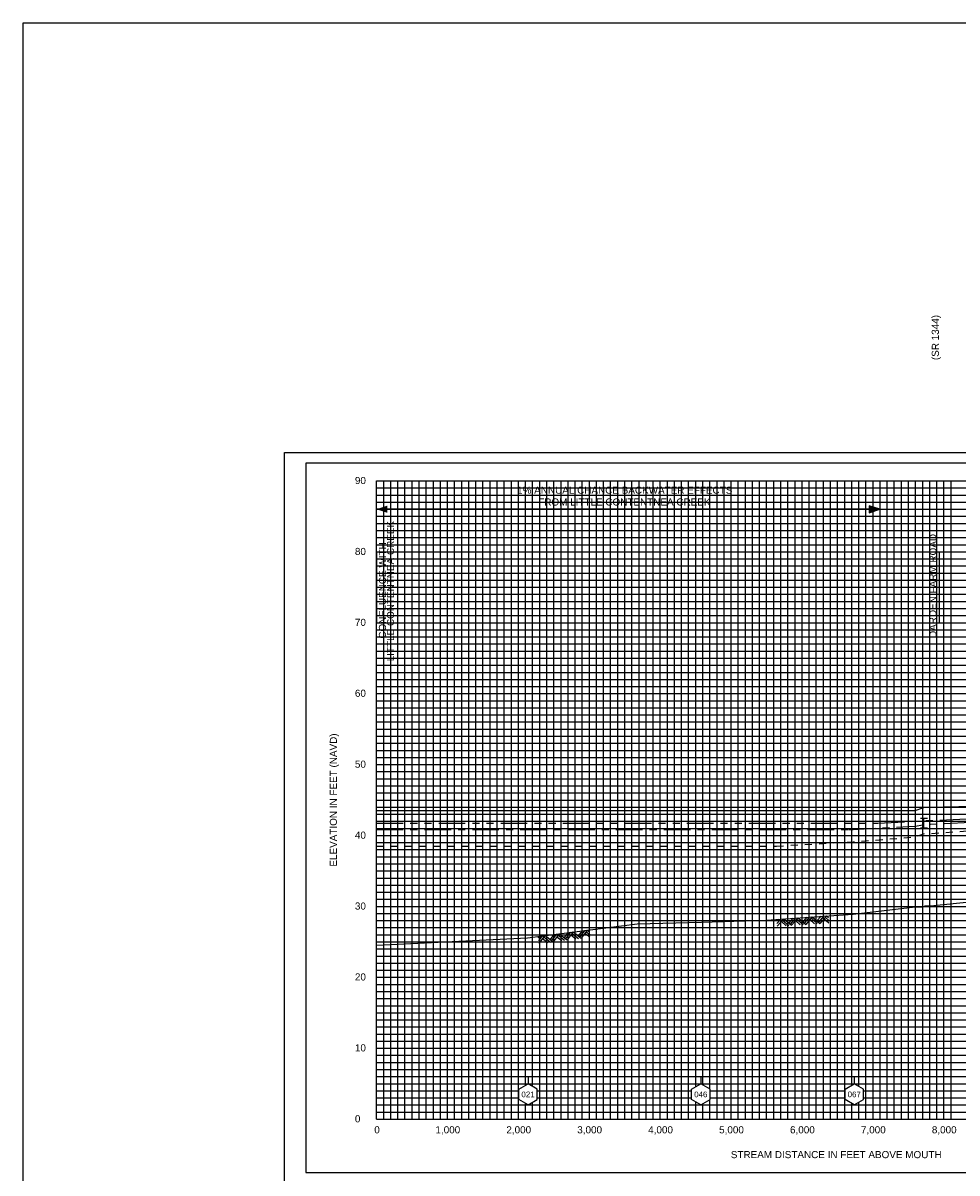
# Model space of a CAD drawing. Header units: inches. Extents: x -7.3 to 59.2, y 29 to 76.9.
# Tile 2 of 14: x -7.3 to 5.9, y 38.6 to 54.8. Entities that reach past the tile are written whole.
import ezdxf
from ezdxf.enums import TextEntityAlignment as Align

# ---------------------------------------------------------------- set-up
doc = ezdxf.new("R2010")
doc.units = ezdxf.units.IN
doc.header["$LTSCALE"] = 0.3
doc.header["$MEASUREMENT"] = 0
doc.set_wipeout_variables(frame=1)
for name, pattern in [('CENTER', [2, 1.25, -0.25, 0.25, -0.25]), ('DOT', [0.25, 0, -0.25]), ('HIDDEN', [0.375, 0.25, -0.125]), ('PHANTOM', [2.5, 1.25, -0.25, 0.25, -0.25, 0.25, -0.25])]:
    doc.linetypes.add(name, pattern=pattern)
doc.layers.get('0').update_dxf_attribs({"color": 3, "plot": 0})
for name, color, linetype in [('1', 5, 'Continuous'), ('2', 50, 'Continuous'), ('3', 9, 'DOT'), ('ROCK', 7, 'Continuous'), ('STREAM', 5, 'Continuous'), ('STRUCTURE', 30, 'Continuous'), ('TEXT', 255, 'Continuous'), ('WS10', 4, 'HIDDEN'), ('WS100', 5, 'PHANTOM'), ('WS50', 1, 'CENTER'), ('WS500', 1, 'Continuous'), ('XSEC', 7, 'Continuous')]:
    doc.layers.add(name, color=color, linetype=linetype)
doc.styles.add('ARIAL', font='ARIAL.TTF')
doc.styles.get("Standard").update_dxf_attribs({"font": 'romans.shx'})
doc.styles.add('xs', font='ARIAL.TTF')

# ---------------------------------------------------------------- blocks, each defined once
blk = doc.blocks.new('wipeout')
blk.add_wipeout([(0, 0.15), (-0.129917, 0.075), (-0.129917, -0.075), (0, -0.15), (0.129917, -0.075), (0.129917, 0.075)])
blk = doc.blocks.new('xsec')
blk.add_line((0, 0.35), (0, 0.25))
blk.add_blockref('wipeout', (0, 0.1))
for p, q in [((-0.13, 0.175), (0, 0.25)), ((-0.13, 0.025), (-0.13, 0.175)), ((0.13, 0.175), (0, 0.25)), ((0, 0.25), (0, 0.25)), ((0.13, 0.025), (0.13, 0.175)), ((0, -0.05), (-0.13, 0.025)), ((0, -0.05), (0.13, 0.025))]:
    blk.add_line(p, q)
blk = doc.blocks.new('bar')
blk.add_line((-0.05, 0), (0.05, 0))
blk = doc.blocks.new('rock')
at = {"layer": 'STREAM'}
for p, q in [((0.171, 0.001), (0.147, -0.023)), ((0.209, 0.001), (0.147, -0.061)), ((0.247, 0.001), (0.147, -0.099)), ((0.251, 0.001), (0.351, -0.099)), ((0.375, 0.001), (0.313, -0.061)), ((0.413, 0.001), (0.332, -0.08)), ((0.451, 0.001), (0.351, -0.099)), ((0.451, 0.001), (0.551, -0.099)), ((0.575, 0.001), (0.513, -0.061)), ((0.613, 0.001), (0.532, -0.08)), ((0.651, 0.001), (0.551, -0.099)), ((0.651, 0.001), (0.751, -0.099)), ((0.776, 0.001), (0.713, -0.061)), ((0.813, 0.001), (0.732, -0.08)), ((0.851, 0.001), (0.751, -0.099)), ((0.851, 0.001), (0.88, -0.028)), ((0.211, -0.034), (0.275, -0.099)), ((0.23, -0.016), (0.313, -0.099)), ((0.413, -0.036), (0.475, -0.099)), ((0.432, -0.018), (0.513, -0.099)), ((0.613, -0.036), (0.676, -0.099)), ((0.632, -0.018), (0.713, -0.099)), ((0.813, -0.036), (0.876, -0.099)), ((0.832, -0.018), (0.88, -0.066))]:
    blk.add_line(p, q, dxfattribs=at)

msp = doc.modelspace()

# ---------------------------------------------------------------- linework, layer by layer
at = {"color": 252}
msp.add_lwpolyline([(-3.586, 48.777), (12.514, 48.777), (12.514, 38.477), (-3.586, 38.477)], close=True, dxfattribs=at)
at = {"layer": '1'}
for p, q in [((-3.286, 48.627), (-3.286, 38.627)), ((12.214, 48.627), (-3.286, 48.627)), ((-3.286, 38.627), (-3.286, 38.627)), ((-3.286, 38.627), (12.214, 38.627)), ((-3.286, 38.627), (-3.286, 38.627))]:
    msp.add_line(p, q, dxfattribs=at)
at = {"layer": '2', "color": 50}
for p, q in [((-2.286, 39.377), (-2.286, 48.377)), ((-2.286, 48.377), (10.714, 48.377)), ((-1.286, 39.377), (-1.286, 48.377)), ((-0.286, 39.377), (-0.286, 48.377)), ((0.714, 39.377), (0.714, 48.377)), ((1.714, 39.377), (1.714, 48.377)), ((2.714, 39.377), (2.714, 48.377)), ((3.714, 39.377), (3.714, 48.377)), ((4.714, 39.377), (4.714, 48.377)), ((5.714, 39.377), (5.714, 48.377)), ((-2.286, 46.377), (10.714, 46.377)), ((-2.286, 45.377), (10.714, 45.377)), ((-2.286, 44.377), (10.714, 44.377)), ((-2.286, 43.377), (10.714, 43.377)), ((-2.286, 42.377), (10.714, 42.377)), ((-2.286, 41.377), (10.714, 41.377)), ((-2.286, 40.377), (7.714, 40.377)), ((-2.286, 39.377), (10.714, 39.377))]:
    msp.add_line(p, q, dxfattribs=at)
at = {"layer": '2', "color": 50, "linetype": 'Continuous'}
msp.add_line((-2.286, 47.377), (10.714, 47.377), dxfattribs=at)
at = {"layer": '3', "color": 8, "linetype": 'Continuous'}
for p, q in [((-2.186, 39.377), (-2.186, 48.377)), ((-2.086, 39.377), (-2.086, 48.377)), ((-1.986, 39.377), (-1.986, 48.377)), ((-1.886, 39.377), (-1.886, 48.377)), ((-1.786, 39.377), (-1.786, 48.377)), ((-1.686, 39.377), (-1.686, 48.377)), ((-1.586, 39.377), (-1.586, 48.377)), ((-1.486, 39.377), (-1.486, 48.377)), ((-1.386, 39.377), (-1.386, 48.377)), ((-1.186, 39.377), (-1.186, 48.377)), ((-1.086, 39.377), (-1.086, 48.377)), ((-0.986, 39.377), (-0.986, 48.377)), ((-0.886, 39.377), (-0.886, 48.377)), ((-0.786, 39.377), (-0.786, 48.377)), ((-0.686, 39.377), (-0.686, 48.377)), ((-0.586, 39.377), (-0.586, 48.377)), ((-0.486, 39.377), (-0.486, 48.377)), ((-0.386, 39.377), (-0.386, 48.377)), ((-0.186, 39.377), (-0.186, 48.377)), ((-0.086, 39.377), (-0.086, 48.377)), ((0.014, 39.377), (0.014, 48.377)), ((0.114, 39.377), (0.114, 48.377)), ((0.214, 39.377), (0.214, 48.377)), ((0.314, 39.377), (0.314, 48.377)), ((0.414, 39.377), (0.414, 48.377)), ((0.514, 39.377), (0.514, 48.377)), ((0.614, 39.377), (0.614, 48.377)), ((0.814, 39.377), (0.814, 48.377)), ((0.914, 39.377), (0.914, 48.377)), ((1.014, 39.377), (1.014, 48.377)), ((1.114, 39.377), (1.114, 48.377)), ((1.214, 39.377), (1.214, 48.377)), ((1.314, 39.377), (1.314, 48.377)), ((1.414, 39.377), (1.414, 48.377)), ((1.514, 39.377), (1.514, 48.377)), ((1.614, 39.377), (1.614, 48.377)), ((1.814, 39.377), (1.814, 48.377)), ((1.914, 39.377), (1.914, 48.377)), ((2.014, 39.377), (2.014, 48.377)), ((2.114, 39.377), (2.114, 48.377)), ((2.214, 39.377), (2.214, 48.377)), ((2.314, 39.377), (2.314, 48.377)), ((2.414, 39.377), (2.414, 48.377)), ((2.514, 39.377), (2.514, 48.377)), ((2.614, 39.377), (2.614, 48.377)), ((2.814, 39.377), (2.814, 48.377)), ((2.914, 39.377), (2.914, 48.377)), ((3.014, 39.377), (3.014, 48.377)), ((3.114, 39.377), (3.114, 48.377)), ((3.214, 39.377), (3.214, 48.377)), ((3.314, 39.377), (3.314, 48.377)), ((3.414, 39.377), (3.414, 48.377)), ((3.514, 39.377), (3.514, 48.377)), ((3.614, 39.377), (3.614, 48.377)), ((3.814, 39.377), (3.814, 48.377)), ((3.914, 39.377), (3.914, 48.377)), ((4.014, 39.377), (4.014, 48.377)), ((4.114, 39.377), (4.114, 48.377)), ((4.214, 39.377), (4.214, 48.377)), ((4.314, 39.377), (4.314, 48.377)), ((4.414, 39.377), (4.414, 48.377)), ((4.514, 39.377), (4.514, 48.377)), ((4.614, 39.377), (4.614, 48.377)), ((4.814, 39.377), (4.814, 48.377)), ((4.914, 39.377), (4.914, 48.377)), ((5.014, 39.377), (5.014, 48.377)), ((5.114, 39.377), (5.114, 48.377)), ((5.214, 39.377), (5.214, 48.377)), ((5.314, 39.377), (5.314, 48.377)), ((5.414, 39.377), (5.414, 48.377)), ((5.514, 39.377), (5.514, 48.377)), ((5.614, 39.377), (5.614, 48.377)), ((5.814, 39.377), (5.814, 48.377)), ((-2.286, 48.277), (10.714, 48.277)), ((-2.286, 48.177), (10.714, 48.177)), ((-2.286, 48.077), (10.714, 48.077)), ((-2.286, 47.977), (10.714, 47.977)), ((-2.286, 47.877), (10.714, 47.877)), ((-2.286, 47.777), (10.714, 47.777)), ((-2.286, 47.677), (10.714, 47.677)), ((-2.286, 47.577), (10.714, 47.577)), ((-2.286, 47.477), (10.714, 47.477)), ((-2.286, 47.277), (10.714, 47.277)), ((-2.286, 47.177), (10.714, 47.177)), ((-2.286, 47.077), (10.714, 47.077)), ((-2.286, 46.977), (10.714, 46.977)), ((-2.286, 46.877), (10.714, 46.877)), ((-2.286, 46.777), (10.714, 46.777)), ((-2.286, 46.677), (10.714, 46.677)), ((-2.286, 46.577), (10.714, 46.577)), ((-2.286, 46.477), (10.714, 46.477)), ((-2.286, 46.277), (10.714, 46.277)), ((-2.286, 46.177), (10.714, 46.177)), ((-2.286, 46.077), (10.714, 46.077)), ((-2.286, 45.977), (10.714, 45.977)), ((-2.286, 45.877), (10.714, 45.877)), ((-2.286, 45.777), (10.714, 45.777)), ((-2.286, 45.677), (10.714, 45.677)), ((-2.286, 45.577), (10.714, 45.577)), ((-2.286, 45.477), (10.714, 45.477)), ((-2.286, 45.277), (10.714, 45.277)), ((-2.286, 45.177), (10.714, 45.177)), ((-2.286, 45.077), (10.714, 45.077)), ((-2.286, 44.977), (10.714, 44.977)), ((-2.286, 44.877), (10.714, 44.877)), ((-2.286, 44.777), (10.714, 44.777)), ((-2.286, 44.677), (10.714, 44.677)), ((-2.286, 44.577), (10.714, 44.577)), ((-2.286, 44.477), (10.714, 44.477)), ((-2.286, 44.277), (10.714, 44.277)), ((-2.286, 44.177), (10.714, 44.177)), ((-2.286, 44.077), (10.714, 44.077)), ((-2.286, 43.977), (10.714, 43.977)), ((-2.286, 43.877), (10.714, 43.877)), ((-2.286, 43.777), (10.714, 43.777)), ((-2.286, 43.677), (10.714, 43.677)), ((-2.286, 43.577), (10.714, 43.577)), ((-2.286, 43.477), (10.714, 43.477)), ((-2.286, 43.277), (10.714, 43.277)), ((-2.286, 43.177), (10.714, 43.177)), ((-2.286, 43.077), (10.714, 43.077)), ((-2.286, 42.977), (10.714, 42.977)), ((-2.286, 42.877), (10.714, 42.877)), ((-2.286, 42.777), (10.714, 42.777)), ((-2.286, 42.677), (10.714, 42.677)), ((-2.286, 42.577), (10.714, 42.577)), ((-2.286, 42.477), (10.714, 42.477)), ((-2.286, 42.277), (10.714, 42.277)), ((-2.286, 42.177), (10.714, 42.177)), ((-2.286, 42.077), (10.714, 42.077)), ((-2.286, 41.977), (10.714, 41.977)), ((-2.286, 41.877), (10.714, 41.877)), ((-2.286, 41.777), (10.714, 41.777)), ((-2.286, 41.677), (10.714, 41.677)), ((-2.286, 41.577), (10.714, 41.577)), ((-2.286, 41.477), (10.714, 41.477)), ((-2.286, 41.277), (7.714, 41.277)), ((-2.286, 41.177), (7.714, 41.177)), ((-2.286, 41.077), (7.714, 41.077)), ((-2.286, 40.977), (7.714, 40.977)), ((-2.286, 40.877), (7.714, 40.877)), ((-2.286, 40.777), (7.714, 40.777)), ((-2.286, 40.677), (7.714, 40.677)), ((-2.286, 40.577), (7.714, 40.577)), ((-2.286, 40.477), (7.714, 40.477)), ((-2.286, 40.277), (7.714, 40.277)), ((-2.286, 40.177), (7.714, 40.177)), ((-2.286, 40.077), (7.714, 40.077)), ((-2.286, 39.977), (7.714, 39.977)), ((-2.286, 39.877), (7.714, 39.877)), ((-2.286, 39.777), (7.714, 39.777)), ((-2.286, 39.677), (7.714, 39.677)), ((-2.286, 39.577), (7.714, 39.577)), ((-2.286, 39.477), (7.714, 39.477))]:
    msp.add_line(p, q, dxfattribs=at)
at = {"layer": 'STREAM'}
msp.add_line((-2.286, 41.829), (-0.159, 41.932), dxfattribs=at)
at = {"layer": 'STREAM', "flags": 128}
msp.add_lwpolyline([(-0.159, 41.932), (1.387, 42.131), (2.296, 42.154), (3.208, 42.185), (4.434, 42.269), (5.309, 42.369), (5.418, 42.369), (5.447, 42.385), (5.522, 42.385), (6.121, 42.444), (6.808, 42.512), (7.772, 42.6), (9.071, 42.696), (10.337, 42.82), (10.714, 42.853)], dxfattribs=at)
at = {"layer": 'STRUCTURE'}
msp.add_lwpolyline([(-7.272, 54.833), (59.218, 54.833), (59.218, 32.641), (-7.272, 32.641)], close=True, dxfattribs=at)
at = {"layer": 'STRUCTURE', "flags": 128}
msp.add_lwpolyline([(5.432, 43.483), (5.432, 43.62)], dxfattribs=at)
at = {"layer": 'TEXT'}
for points in [[(4.809, 47.977), (4.659, 48.027), (4.659, 47.927), (4.809, 47.977)], [(4.814, 47.877), (4.814, 48.077)], [(4.782, 47.977), (-2.286, 47.977)], [(-2.286, 47.377), (-2.286, 46.377)], [(5.651, 46.377), (5.651, 47.377), (5.651, 47.377)]]:
    msp.add_lwpolyline(points, dxfattribs=at)
for points in [[(-2.136, 48.027), (-2.286, 47.977), (-2.136, 47.927)], [(4.659, 48.027), (4.659, 47.927), (4.809, 47.977)]]:
    msp.add_solid(points, dxfattribs=at)
at = {"layer": 'WS10'}
msp.add_line((-2.286, 43.227), (3.353, 43.227), dxfattribs=at)
at = {"layer": 'WS10', "flags": 128}
msp.add_lwpolyline([(3.353, 43.227), (4.434, 43.288), (5.309, 43.357), (5.418, 43.395), (5.447, 43.405), (5.522, 43.405), (6.121, 43.447), (6.808, 43.484), (7.772, 43.558), (9.071, 43.647), (10.337, 43.696), (10.714, 43.71)], dxfattribs=at)
at = {"layer": 'WS100'}
msp.add_line((-2.286, 43.551), (4.783, 43.551), dxfattribs=at)
at = {"layer": 'WS100', "flags": 128}
msp.add_lwpolyline([(4.783, 43.551), (5.309, 43.577), (5.418, 43.585), (5.447, 43.587), (5.522, 43.587), (6.121, 43.615), (6.808, 43.654), (7.772, 43.733), (9.071, 43.835), (10.337, 43.891), (10.714, 43.906)], dxfattribs=at)
at = {"layer": 'WS50'}
msp.add_line((-2.286, 43.46), (4.373, 43.46), dxfattribs=at)
at = {"layer": 'WS50', "flags": 128}
msp.add_lwpolyline([(4.373, 43.46), (4.434, 43.463), (5.309, 43.51), (5.418, 43.529), (5.447, 43.534), (5.522, 43.534), (6.121, 43.566), (6.808, 43.604), (7.772, 43.682), (9.071, 43.779), (10.337, 43.834), (10.714, 43.849)], dxfattribs=at)
at = {"layer": 'WS500'}
msp.add_line((-2.286, 43.731), (5.31, 43.731), dxfattribs=at)
at = {"layer": 'WS500', "flags": 128}
msp.add_lwpolyline([(5.31, 43.731), (5.418, 43.766), (5.447, 43.775), (5.522, 43.775), (6.121, 43.791), (6.808, 43.814), (7.772, 43.866), (9.071, 43.959), (10.337, 44.013), (10.714, 44.027)], dxfattribs=at)

# ---------------------------------------------------------------- block references
at = {"layer": 'ROCK'}
for p, rotation in [((3.208, 42.185), 3.919523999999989), ((-0.159, 41.932), 7.334745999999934)]:
    msp.add_blockref('rock', p, dxfattribs=dict(at, rotation=rotation))
at = {"layer": 'STRUCTURE'}
for p in [(5.432, 43.62), (5.432, 43.483)]:
    msp.add_blockref('bar', p, dxfattribs=at)

# ---------------------------------------------------------------- texts
at = {"layer": 'TEXT', "style": 'ARIAL'}
for s, p in [('(SR 1344)', (5.642, 50.398)), ('DARDEN FARM ROAD', (5.609, 46.895)), ('ELEVATION IN FEET (NAVD)', (-2.846, 43.877))]:
    msp.add_text(s, height=0.1, rotation=90, dxfattribs=at).set_placement(p, align=Align.CENTER)
for s, p in [(' 90', (-2.631, 48.332)), (' 80', (-2.631, 47.332)), (' 70', (-2.631, 46.332)), (' 60', (-2.631, 45.332)), (' 50', (-2.631, 44.332)), (' 40', (-2.631, 43.332)), (' 30', (-2.631, 42.332)), (' 20', (-2.631, 41.332)), (' 10', (-2.631, 40.332)), (' 0', (-2.631, 39.332))]:
    msp.add_text(s, height=0.1, dxfattribs=at).set_placement(p)
for s, p in [('LITTLE CONTENTNEA CREEK', (-2.04, 47.812)), ('CONFLUENCE WITH ', (-2.154, 47.549))]:
    msp.add_text(s, height=0.1, rotation=90, dxfattribs=at).set_placement(p, align=Align.RIGHT)
for s, p in [('0', (-2.28, 39.177)), ('1,000', (-1.282, 39.177)), ('2,000', (-0.282, 39.177)), ('3,000', (0.718, 39.177)), ('4,000', (1.718, 39.177)), ('5,000', (2.718, 39.177)), ('6,000', (3.718, 39.177)), ('7,000', (4.718, 39.177)), ('8,000', (5.718, 39.177)), ('STREAM DISTANCE IN FEET ABOVE MOUTH ', (4.214, 38.827))]:
    msp.add_text(s, height=0.1, dxfattribs=at).set_placement(p, align=Align.CENTER)
at = {"layer": 'TEXT', "insert": (-0.443, 48.296), "char_height": 0.1, "width": 3.28904, "attachment_point": 1}
msp.add_mtext('\\pi0.13825;{\\fArial|b0|i0|c0|p34;1% ANNUAL CHANCE BACKWATER EFFECTS \\P\\pi0.43565;FROM LITTLE CONTENTNEA CREEK}', dxfattribs=at)

# ---------------------------------------------------------------- next in the draw order: block references
at = {"layer": 'XSEC', "color": 3}
for p in [(-0.151, 39.627), (2.285, 39.627), (4.449, 39.627)]:
    msp.add_blockref('xsec', p, dxfattribs=at)

# ---------------------------------------------------------------- next in the draw order: texts
at = {"layer": 'TEXT', "style": 'xs'}
for s, p in [('021', (-0.151, 39.726, 1)), ('046', (2.285, 39.726, 1)), ('067', (4.449, 39.726, 1))]:
    msp.add_text(s, height=0.08, dxfattribs=at).set_placement(p, align=Align.MIDDLE_CENTER)

doc.saveas('drawing.dxf')
